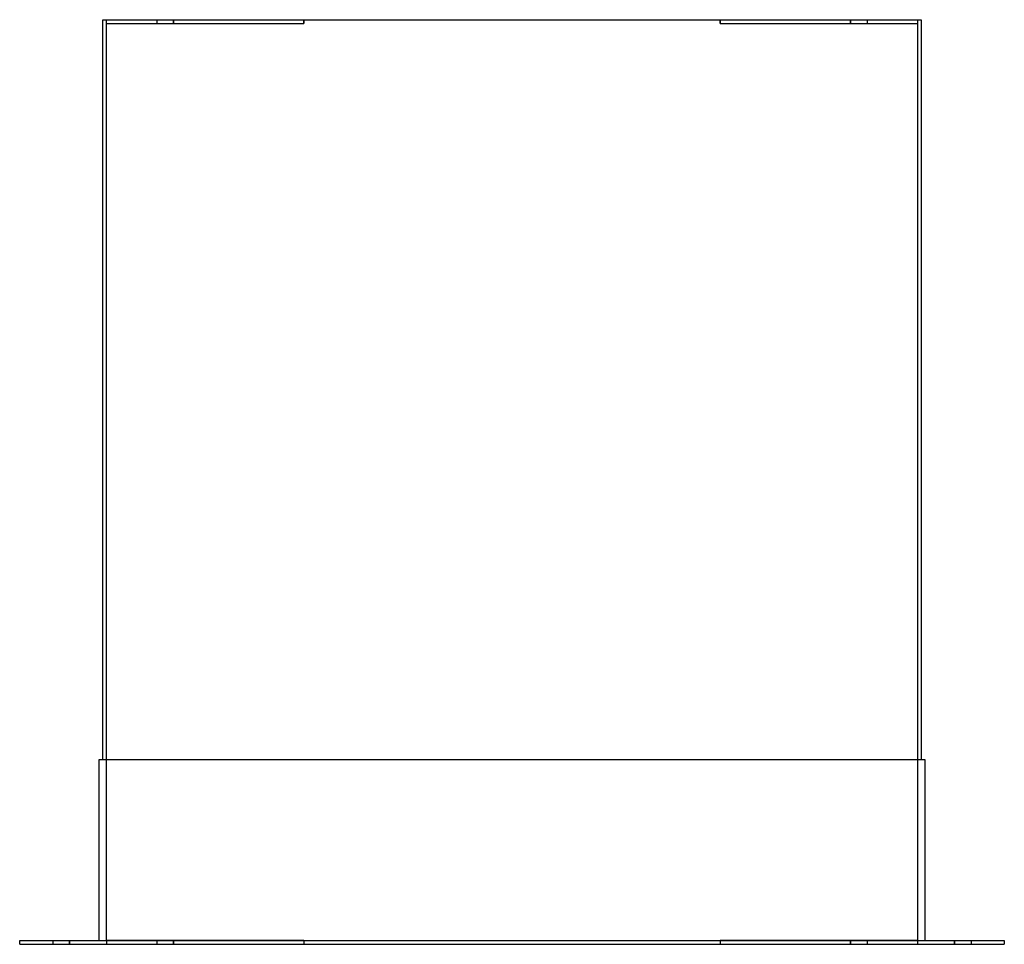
# Model space of a CAD drawing. Header units: millimetres. Extents: x -532 to 532, y 0 to 1000.
import ezdxf

# ---------------------------------------------------------------- set-up
doc = ezdxf.new("R2010")
doc.units = ezdxf.units.MM
doc.layers.add('HIDDEN', color=7, linetype='Continuous')
doc.layers.add('THICK', color=7, linetype='Continuous')

msp = doc.modelspace()

# ---------------------------------------------------------------- linework, layer by layer
at = {"layer": 'HIDDEN'}
for p, q in [((-442.5, 1000), (-442.5, 1000)), ((-438.5, 1000), (-438.5, 1000)), ((-438.5, 996), (-438.5, 1000)), ((-438.5, 4), (-438.5, 996)), ((-438.5, 996), (-438.5, 996)), ((-438.5, 996), (-438.5, 996)), ((-438.5, 996), (-225.25, 996)), ((-384, 1000), (-384, 996)), ((-384, 1000), (-384, 996)), ((-366, 996), (-366, 1000)), ((-366, 1000), (-366, 996)), ((-225.25, 996), (-225.25, 1000)), ((-225.25, 1000), (-225.25, 996)), ((225.25, 1000), (225.25, 996)), ((225.25, 996), (225.25, 1000)), ((225.25, 996), (438.5, 996)), ((366, 996), (366, 1000)), ((366, 1000), (366, 996)), ((384, 1000), (384, 996)), ((384, 1000), (384, 996)), ((438.5, 1000), (438.5, 1000)), ((438.5, 1000), (438.5, 996)), ((438.5, 996), (438.5, 4)), ((438.5, 996), (438.5, 996)), ((438.5, 996), (438.5, 996)), ((442.5, 1000), (442.5, 1000)), ((-446.5, 200), (-446.5, 200)), ((-442.5, 200), (-442.5, 200)), ((442.5, 200), (442.5, 200)), ((446.5, 200), (446.5, 200)), ((-532.5, 4), (-532.5, 4)), ((-532.5, 0), (-532.5, 0)), ((-496.5, 4), (-496.5, 0)), ((-496.5, 4), (-496.5, 0)), ((-478.5, 0), (-478.5, 4)), ((-478.5, 4), (-478.5, 0)), ((-446.5, 4), (-446.5, 4)), ((-438.5, 4), (-438.5, 4)), ((-438.5, 4), (-438.5, 4)), ((-225.25, 4), (-438.5, 4)), ((-438.5, 4), (-438.5, 0)), ((-438.5, 0), (-438.5, 0)), ((-384, 4), (-384, 0)), ((-384, 4), (-384, 0)), ((-366, 0), (-366, 4)), ((-366, 4), (-366, 0)), ((-225.25, 4), (-225.25, 0)), ((-225.25, 4), (-225.25, 0)), ((438.5, 4), (225.25, 4)), ((225.25, 4), (225.25, 0)), ((225.25, 4), (225.25, 0)), ((366, 0), (366, 4)), ((366, 4), (366, 0)), ((384, 4), (384, 0)), ((384, 4), (384, 0)), ((438.5, 4), (438.5, 4)), ((438.5, 4), (438.5, 4)), ((438.5, 4), (438.5, 0)), ((438.5, 0), (438.5, 0)), ((446.5, 4), (446.5, 4)), ((478.5, 0), (478.5, 4)), ((478.5, 4), (478.5, 0)), ((496.5, 4), (496.5, 0)), ((496.5, 4), (496.5, 0)), ((532.5, 4), (532.5, 4)), ((532.5, 0), (532.5, 0))]:
    msp.add_line(p, q, dxfattribs=at)
at = {"layer": 'THICK'}
for p, q in [((-442.5, 1000), (442.5, 1000)), ((-442.5, 200), (-442.5, 1000)), ((442.5, 1000), (442.5, 200)), ((-446.5, 200), (446.5, 200)), ((-446.5, 4), (-446.5, 200)), ((446.5, 200), (446.5, 4)), ((-532.5, 0), (-532.5, 4)), ((-532.5, 4), (532.5, 4)), ((-532.5, 0), (532.5, 0)), ((532.5, 4), (532.5, 0))]:
    msp.add_line(p, q, dxfattribs=at)

doc.saveas('drawing.dxf')
